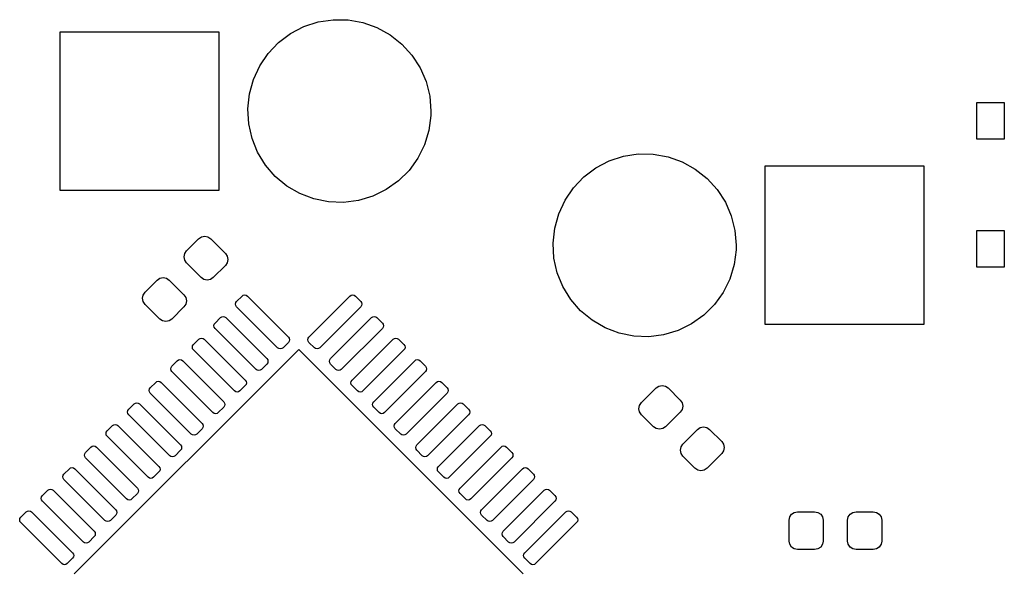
# Model space of a CAD drawing. Extents: x 3.01 to 5.54, y -3.22 to -0.6.
# Tile 5 of 7: x 4.2 to 4.83, y -1.36 to -1.01. Entities that reach past the tile are written whole.
import ezdxf

# ---------------------------------------------------------------- set-up
doc = ezdxf.new("R2010")
doc.units = 0
doc.header["$MEASUREMENT"] = 0
doc.layers.add('BLACK', color=7, linetype='CONTINUOUS')

msp = doc.modelspace()

# ---------------------------------------------------------------- linework, layer by layer
at = {"layer": 'BLACK', "linetype": 'CONTINUOUS'}
for p, q in [((4.39084, -1.01047), (4.40041, -1.009)), ((4.40041, -1.009), (4.41008, -1.00912)), ((4.41008, -1.00912), (4.41961, -1.01082)), ((4.37306, -1.01794), (4.38164, -1.01347)), ((4.38164, -1.01347), (4.39084, -1.01047)), ((4.41961, -1.01082), (4.42873, -1.01405)), ((4.42873, -1.01405), (4.43721, -1.01872)), ((4.22441, -1.11909), (4.22441, -1.01673)), ((4.22441, -1.01673), (4.32677, -1.01673)), ((4.32677, -1.01673), (4.32677, -1.11909)), ((4.36532, -1.02375), (4.37306, -1.01794)), ((4.43721, -1.01872), (4.4448, -1.02472)), ((4.35863, -1.03075), (4.36532, -1.02375)), ((4.4448, -1.02472), (4.45131, -1.03188)), ((4.35318, -1.03874), (4.35863, -1.03075)), ((4.45131, -1.03188), (4.45657, -1.04001)), ((4.3491, -1.04752), (4.35318, -1.03874)), ((4.45657, -1.04001), (4.46043, -1.04888)), ((4.34652, -1.05685), (4.3491, -1.04752)), ((4.46043, -1.04888), (4.46279, -1.05827)), ((4.34549, -1.06647), (4.34652, -1.05685)), ((4.46279, -1.05827), (4.46358, -1.06791)), ((4.34605, -1.07613), (4.34549, -1.06647)), ((4.81561, -1.08596), (4.81561, -1.06234)), ((4.81561, -1.06234), (4.83333, -1.06234)), ((4.83333, -1.06234), (4.83333, -1.08596)), ((4.46351, -1.0708), (4.46225, -1.08039)), ((4.46358, -1.06791), (4.46351, -1.0708)), ((4.34817, -1.08557), (4.34605, -1.07613)), ((4.35181, -1.09454), (4.34817, -1.08557)), ((4.46225, -1.08039), (4.45943, -1.08965)), ((4.45943, -1.08965), (4.45515, -1.09833)), ((4.83333, -1.08596), (4.81561, -1.08596)), ((4.35687, -1.10279), (4.35181, -1.09454)), ((4.45515, -1.09833), (4.4495, -1.10619)), ((4.57849, -1.10009), (4.58769, -1.09708)), ((4.58769, -1.09708), (4.59726, -1.09562)), ((4.59726, -1.09562), (4.60693, -1.09573)), ((4.60693, -1.09573), (4.61646, -1.09743)), ((4.61646, -1.09743), (4.62558, -1.10066)), ((4.36321, -1.11011), (4.35687, -1.10279)), ((4.56217, -1.11037), (4.56991, -1.10456)), ((4.56991, -1.10456), (4.57849, -1.10009)), ((4.62558, -1.10066), (4.63406, -1.10534)), ((4.67913, -1.20571), (4.67913, -1.10335)), ((4.67913, -1.10335), (4.78149, -1.10335)), ((4.78149, -1.10335), (4.78149, -1.20571)), ((4.37065, -1.11629), (4.36321, -1.11011)), ((4.4495, -1.10619), (4.44264, -1.11302)), ((4.55548, -1.11736), (4.56217, -1.11037)), ((4.63406, -1.10534), (4.64165, -1.11134)), ((4.37901, -1.12117), (4.37065, -1.11629)), ((4.44264, -1.11302), (4.43476, -1.11864)), ((4.55003, -1.12536), (4.55548, -1.11736)), ((4.64165, -1.11134), (4.64816, -1.11849)), ((4.32677, -1.11909), (4.22441, -1.11909)), ((4.38805, -1.12462), (4.37901, -1.12117)), ((4.42607, -1.1229), (4.4168, -1.12568)), ((4.43476, -1.11864), (4.42607, -1.1229)), ((4.64816, -1.11849), (4.65342, -1.12662)), ((4.39753, -1.12655), (4.38805, -1.12462)), ((4.4072, -1.12691), (4.39753, -1.12655)), ((4.4168, -1.12568), (4.4072, -1.12691)), ((4.54595, -1.13414), (4.55003, -1.12536)), ((4.65342, -1.12662), (4.65728, -1.1355)), ((4.54337, -1.14346), (4.54595, -1.13414)), ((4.65728, -1.1355), (4.65964, -1.14488)), ((4.31375, -1.15029), (4.31554, -1.1491)), ((4.31554, -1.1491), (4.31765, -1.14868)), ((4.31765, -1.14868), (4.31975, -1.1491)), ((4.31975, -1.1491), (4.32154, -1.15029)), ((4.54234, -1.15308), (4.54337, -1.14346)), ((4.65964, -1.14488), (4.66043, -1.15453)), ((4.81561, -1.16863), (4.81561, -1.14501)), ((4.81561, -1.14501), (4.83333, -1.14501)), ((4.83333, -1.14501), (4.83333, -1.16863)), ((4.30595, -1.15809), (4.31375, -1.15029)), ((4.32154, -1.15029), (4.33101, -1.15976)), ((4.5429, -1.16275), (4.54234, -1.15308)), ((4.66043, -1.15453), (4.66036, -1.15741)), ((4.30434, -1.16198), (4.30476, -1.15987)), ((4.30476, -1.16409), (4.30434, -1.16198)), ((4.30476, -1.15987), (4.30595, -1.15809)), ((4.33101, -1.15976), (4.3322, -1.16154)), ((4.3322, -1.16154), (4.33262, -1.16365)), ((4.66036, -1.15741), (4.6591, -1.16701)), ((4.30595, -1.16588), (4.30476, -1.16409)), ((4.31542, -1.17535), (4.30595, -1.16588)), ((4.33101, -1.16755), (4.32321, -1.17535)), ((4.3322, -1.16576), (4.33101, -1.16755)), ((4.33262, -1.16365), (4.3322, -1.16576)), ((4.54502, -1.17219), (4.5429, -1.16275)), ((4.6591, -1.16701), (4.65628, -1.17627)), ((4.54866, -1.18115), (4.54502, -1.17219)), ((4.83333, -1.16863), (4.81561, -1.16863)), ((4.27923, -1.18481), (4.28702, -1.17702)), ((4.28702, -1.17702), (4.28881, -1.17582)), ((4.28881, -1.17582), (4.29092, -1.1754)), ((4.29092, -1.1754), (4.29303, -1.17582)), ((4.29303, -1.17582), (4.29482, -1.17702)), ((4.29482, -1.17702), (4.30428, -1.18648)), ((4.31721, -1.17654), (4.31542, -1.17535)), ((4.31932, -1.17696), (4.31721, -1.17654)), ((4.32143, -1.17654), (4.31932, -1.17696)), ((4.32321, -1.17535), (4.32143, -1.17654)), ((4.65628, -1.17627), (4.652, -1.18494)), ((4.27761, -1.18871), (4.27803, -1.1866)), ((4.27803, -1.1866), (4.27923, -1.18481)), ((4.30428, -1.18648), (4.30548, -1.18827)), ((4.33826, -1.19074), (4.34174, -1.18726)), ((4.34174, -1.18726), (4.34254, -1.18672)), ((4.34254, -1.18672), (4.34348, -1.18654)), ((4.34348, -1.18654), (4.34442, -1.18672)), ((4.34442, -1.18672), (4.34522, -1.18726)), ((4.34522, -1.18726), (4.37167, -1.2137)), ((4.38489, -1.2137), (4.41134, -1.18726)), ((4.41134, -1.18726), (4.41214, -1.18672)), ((4.41214, -1.18672), (4.41308, -1.18654)), ((4.41308, -1.18654), (4.41402, -1.18672)), ((4.41402, -1.18672), (4.41482, -1.18726)), ((4.41482, -1.18726), (4.4183, -1.19074)), ((4.55372, -1.18941), (4.54866, -1.18115)), ((4.652, -1.18494), (4.64635, -1.1928)), ((4.27803, -1.19082), (4.27761, -1.18871)), ((4.27923, -1.19261), (4.27803, -1.19082)), ((4.28869, -1.20207), (4.27923, -1.19261)), ((4.30548, -1.19249), (4.30428, -1.19428)), ((4.30548, -1.18827), (4.3059, -1.19038)), ((4.3059, -1.19038), (4.30548, -1.19249)), ((4.33754, -1.19248), (4.33773, -1.19153)), ((4.33773, -1.19342), (4.33754, -1.19248)), ((4.33773, -1.19153), (4.33826, -1.19074)), ((4.33826, -1.19422), (4.33773, -1.19342)), ((4.4183, -1.19074), (4.41883, -1.19153)), ((4.41883, -1.19342), (4.4183, -1.19422)), ((4.41883, -1.19153), (4.41902, -1.19248)), ((4.41902, -1.19248), (4.41883, -1.19342)), ((4.56006, -1.19672), (4.55372, -1.18941)), ((4.64635, -1.1928), (4.63949, -1.19963)), ((4.30428, -1.19428), (4.29649, -1.20207)), ((4.36471, -1.22066), (4.33826, -1.19422)), ((4.4183, -1.19422), (4.39185, -1.22066)), ((4.5675, -1.2029), (4.56006, -1.19672)), ((4.63949, -1.19963), (4.63161, -1.20525)), ((4.29048, -1.20327), (4.28869, -1.20207)), ((4.29259, -1.20369), (4.29048, -1.20327)), ((4.2947, -1.20327), (4.29259, -1.20369)), ((4.29649, -1.20207), (4.2947, -1.20327)), ((4.32362, -1.2064), (4.32381, -1.20545)), ((4.32381, -1.20734), (4.32362, -1.2064)), ((4.32381, -1.20545), (4.32434, -1.20466)), ((4.32434, -1.20466), (4.32782, -1.20118)), ((4.32782, -1.20118), (4.32862, -1.20064)), ((4.32862, -1.20064), (4.32956, -1.20046)), ((4.32956, -1.20046), (4.3305, -1.20064)), ((4.3305, -1.20064), (4.3313, -1.20118)), ((4.3313, -1.20118), (4.35775, -1.22762)), ((4.39881, -1.22762), (4.42526, -1.20118)), ((4.42526, -1.20118), (4.42606, -1.20064)), ((4.42606, -1.20064), (4.427, -1.20046)), ((4.427, -1.20046), (4.42794, -1.20064)), ((4.42794, -1.20064), (4.42874, -1.20118)), ((4.42874, -1.20118), (4.43222, -1.20466)), ((4.43222, -1.20466), (4.43275, -1.20545)), ((4.43275, -1.20545), (4.43294, -1.2064)), ((4.43294, -1.2064), (4.43275, -1.20734)), ((4.57586, -1.20778), (4.5675, -1.2029)), ((4.63161, -1.20525), (4.62292, -1.20951)), ((4.78149, -1.20571), (4.67913, -1.20571)), ((4.32434, -1.20814), (4.32381, -1.20734)), ((4.35079, -1.23458), (4.32434, -1.20814)), ((4.43222, -1.20814), (4.40577, -1.23458)), ((4.43275, -1.20734), (4.43222, -1.20814)), ((4.5849, -1.21124), (4.57586, -1.20778)), ((4.59438, -1.21317), (4.5849, -1.21124)), ((4.61365, -1.21229), (4.60405, -1.21352)), ((4.62292, -1.20951), (4.61365, -1.21229)), ((4.30989, -1.21937), (4.31042, -1.21858)), ((4.31042, -1.21858), (4.3139, -1.2151)), ((4.3139, -1.2151), (4.3147, -1.21456)), ((4.3147, -1.21456), (4.31564, -1.21437)), ((4.31564, -1.21437), (4.31658, -1.21456)), ((4.31658, -1.21456), (4.31738, -1.2151)), ((4.31738, -1.2151), (4.34383, -1.24154)), ((4.37167, -1.21718), (4.36819, -1.22066)), ((4.37167, -1.2137), (4.3722, -1.2145)), ((4.3722, -1.21639), (4.37167, -1.21718)), ((4.3722, -1.2145), (4.37239, -1.21544)), ((4.37239, -1.21544), (4.3722, -1.21639)), ((4.38417, -1.21544), (4.38436, -1.2145)), ((4.38436, -1.21639), (4.38417, -1.21544)), ((4.38436, -1.2145), (4.38489, -1.2137)), ((4.38489, -1.21718), (4.38436, -1.21639)), ((4.38837, -1.22066), (4.38489, -1.21718)), ((4.41273, -1.24154), (4.43918, -1.2151)), ((4.43918, -1.2151), (4.43997, -1.21456)), ((4.43997, -1.21456), (4.44092, -1.21437)), ((4.44092, -1.21437), (4.44186, -1.21456)), ((4.44186, -1.21456), (4.44266, -1.2151)), ((4.44266, -1.2151), (4.44614, -1.21858)), ((4.44614, -1.21858), (4.44667, -1.21937)), ((4.60405, -1.21352), (4.59438, -1.21317)), ((4.23352, -1.36647), (4.37828, -1.22171)), ((4.3097, -1.22032), (4.30989, -1.21937)), ((4.30989, -1.22126), (4.3097, -1.22032)), ((4.31042, -1.22206), (4.30989, -1.22126)), ((4.33687, -1.2485), (4.31042, -1.22206)), ((4.36551, -1.2212), (4.36471, -1.22066)), ((4.36645, -1.22138), (4.36551, -1.2212)), ((4.36739, -1.2212), (4.36645, -1.22138)), ((4.36819, -1.22066), (4.36739, -1.2212)), ((4.37828, -1.22171), (4.52304, -1.36647)), ((4.38917, -1.2212), (4.38837, -1.22066)), ((4.39011, -1.22138), (4.38917, -1.2212)), ((4.39105, -1.2212), (4.39011, -1.22138)), ((4.39185, -1.22066), (4.39105, -1.2212)), ((4.44614, -1.22206), (4.41969, -1.2485)), ((4.44667, -1.22126), (4.44614, -1.22206)), ((4.44667, -1.21937), (4.44686, -1.22032)), ((4.44686, -1.22032), (4.44667, -1.22126)), ((4.2965, -1.23249), (4.29998, -1.22901)), ((4.29998, -1.22901), (4.30078, -1.22848)), ((4.30078, -1.22848), (4.30172, -1.22829)), ((4.30172, -1.22829), (4.30266, -1.22848)), ((4.30266, -1.22848), (4.30346, -1.22901)), ((4.30346, -1.22901), (4.32991, -1.25546)), ((4.35775, -1.2311), (4.35427, -1.23458)), ((4.35775, -1.22762), (4.35828, -1.22842)), ((4.35828, -1.2303), (4.35775, -1.2311)), ((4.35828, -1.22842), (4.35847, -1.22936)), ((4.35847, -1.22936), (4.35828, -1.2303)), ((4.39809, -1.22936), (4.39828, -1.22842)), ((4.39828, -1.2303), (4.39809, -1.22936)), ((4.39828, -1.22842), (4.39881, -1.22762)), ((4.39881, -1.2311), (4.39828, -1.2303)), ((4.40229, -1.23458), (4.39881, -1.2311)), ((4.42665, -1.25546), (4.4531, -1.22901)), ((4.4531, -1.22901), (4.45389, -1.22848)), ((4.45389, -1.22848), (4.45484, -1.22829)), ((4.45484, -1.22829), (4.45578, -1.22848)), ((4.45578, -1.22848), (4.45658, -1.22901)), ((4.45658, -1.22901), (4.46006, -1.23249)), ((4.29578, -1.23423), (4.29597, -1.23329)), ((4.29597, -1.23518), (4.29578, -1.23423)), ((4.29597, -1.23329), (4.2965, -1.23249)), ((4.2965, -1.23597), (4.29597, -1.23518)), ((4.32295, -1.26242), (4.2965, -1.23597)), ((4.35159, -1.23512), (4.35079, -1.23458)), ((4.35253, -1.2353), (4.35159, -1.23512)), ((4.35347, -1.23512), (4.35253, -1.2353)), ((4.35427, -1.23458), (4.35347, -1.23512)), ((4.40309, -1.23512), (4.40229, -1.23458)), ((4.40403, -1.2353), (4.40309, -1.23512)), ((4.40497, -1.23512), (4.40403, -1.2353)), ((4.40577, -1.23458), (4.40497, -1.23512)), ((4.46006, -1.23597), (4.43361, -1.26242)), ((4.46006, -1.23249), (4.46059, -1.23329)), ((4.46059, -1.23518), (4.46006, -1.23597)), ((4.46059, -1.23329), (4.46078, -1.23423)), ((4.46078, -1.23423), (4.46059, -1.23518)), ((4.28258, -1.24641), (4.28606, -1.24293)), ((4.28606, -1.24293), (4.28686, -1.2424)), ((4.28686, -1.2424), (4.2878, -1.24221)), ((4.2878, -1.24221), (4.28874, -1.2424)), ((4.28874, -1.2424), (4.28954, -1.24293)), ((4.28954, -1.24293), (4.31599, -1.26938)), ((4.34383, -1.24154), (4.34436, -1.24234)), ((4.34436, -1.24422), (4.34383, -1.24502)), ((4.34436, -1.24234), (4.34455, -1.24328)), ((4.34455, -1.24328), (4.34436, -1.24422)), ((4.41201, -1.24328), (4.4122, -1.24234)), ((4.4122, -1.24422), (4.41201, -1.24328)), ((4.4122, -1.24234), (4.41273, -1.24154)), ((4.41273, -1.24502), (4.4122, -1.24422)), ((4.44057, -1.26938), (4.46702, -1.24293)), ((4.46702, -1.24293), (4.46781, -1.2424)), ((4.46781, -1.2424), (4.46876, -1.24221)), ((4.46876, -1.24221), (4.4697, -1.2424)), ((4.4697, -1.2424), (4.47049, -1.24293)), ((4.47049, -1.24293), (4.47397, -1.24641)), ((4.28186, -1.24815), (4.28205, -1.24721)), ((4.28205, -1.2491), (4.28186, -1.24815)), ((4.28205, -1.24721), (4.28258, -1.24641)), ((4.28258, -1.24989), (4.28205, -1.2491)), ((4.30903, -1.27634), (4.28258, -1.24989)), ((4.33767, -1.24904), (4.33687, -1.2485)), ((4.33861, -1.24922), (4.33767, -1.24904)), ((4.33955, -1.24904), (4.33861, -1.24922)), ((4.34035, -1.2485), (4.33955, -1.24904)), ((4.34383, -1.24502), (4.34035, -1.2485)), ((4.41621, -1.2485), (4.41273, -1.24502)), ((4.41701, -1.24904), (4.41621, -1.2485)), ((4.41795, -1.24922), (4.41701, -1.24904)), ((4.41889, -1.24904), (4.41795, -1.24922)), ((4.41969, -1.2485), (4.41889, -1.24904)), ((4.47397, -1.24989), (4.44753, -1.27634)), ((4.47397, -1.24641), (4.47451, -1.24721)), ((4.47451, -1.2491), (4.47397, -1.24989)), ((4.47451, -1.24721), (4.4747, -1.24815)), ((4.4747, -1.24815), (4.47451, -1.2491)), ((4.59931, -1.25602), (4.60877, -1.24655)), ((4.60877, -1.24655), (4.61056, -1.24536)), ((4.61056, -1.24536), (4.61267, -1.24494)), ((4.61267, -1.24494), (4.61478, -1.24536)), ((4.61478, -1.24536), (4.61657, -1.24655)), ((4.61657, -1.24655), (4.62436, -1.25435)), ((4.26866, -1.26033), (4.27214, -1.25685)), ((4.27214, -1.25685), (4.27294, -1.25632)), ((4.27294, -1.25632), (4.27388, -1.25613)), ((4.27388, -1.25613), (4.27482, -1.25632)), ((4.27482, -1.25632), (4.27562, -1.25685)), ((4.27562, -1.25685), (4.30207, -1.2833)), ((4.32991, -1.25546), (4.33044, -1.25626)), ((4.33044, -1.25626), (4.33063, -1.2572)), ((4.33063, -1.2572), (4.33044, -1.25814)), ((4.42593, -1.2572), (4.42612, -1.25626)), ((4.42612, -1.25814), (4.42593, -1.2572)), ((4.42612, -1.25626), (4.42665, -1.25546)), ((4.45449, -1.2833), (4.48093, -1.25685)), ((4.48093, -1.25685), (4.48173, -1.25632)), ((4.48173, -1.25632), (4.48267, -1.25613)), ((4.48267, -1.25613), (4.48362, -1.25632)), ((4.48362, -1.25632), (4.48441, -1.25685)), ((4.48441, -1.25685), (4.48789, -1.26033)), ((4.59811, -1.2578), (4.59931, -1.25602)), ((4.62436, -1.25435), (4.62556, -1.25613)), ((4.62556, -1.25613), (4.62598, -1.25824)), ((4.26794, -1.26207), (4.26813, -1.26113)), ((4.26813, -1.26302), (4.26794, -1.26207)), ((4.26813, -1.26113), (4.26866, -1.26033)), ((4.26866, -1.26381), (4.26813, -1.26302)), ((4.32375, -1.26295), (4.32295, -1.26242)), ((4.32469, -1.26314), (4.32375, -1.26295)), ((4.32563, -1.26295), (4.32469, -1.26314)), ((4.32643, -1.26242), (4.32563, -1.26295)), ((4.32991, -1.25894), (4.32643, -1.26242)), ((4.33044, -1.25814), (4.32991, -1.25894)), ((4.42665, -1.25894), (4.42612, -1.25814)), ((4.43013, -1.26242), (4.42665, -1.25894)), ((4.43093, -1.26295), (4.43013, -1.26242)), ((4.43187, -1.26314), (4.43093, -1.26295)), ((4.43281, -1.26295), (4.43187, -1.26314)), ((4.43361, -1.26242), (4.43281, -1.26295)), ((4.48789, -1.26033), (4.48843, -1.26113)), ((4.48843, -1.26302), (4.48789, -1.26381)), ((4.48843, -1.26113), (4.48861, -1.26207)), ((4.48861, -1.26207), (4.48843, -1.26302)), ((4.59769, -1.25991), (4.59811, -1.2578)), ((4.59811, -1.26202), (4.59769, -1.25991)), ((4.59931, -1.26381), (4.59811, -1.26202)), ((4.62436, -1.26214), (4.6149, -1.27161)), ((4.62556, -1.26035), (4.62436, -1.26214)), ((4.62598, -1.25824), (4.62556, -1.26035)), ((4.29511, -1.29026), (4.26866, -1.26381)), ((4.31599, -1.26938), (4.31652, -1.27018)), ((4.44003, -1.27018), (4.44057, -1.26938)), ((4.48789, -1.26381), (4.46145, -1.29026)), ((4.6071, -1.27161), (4.59931, -1.26381)), ((4.25402, -1.27599), (4.25421, -1.27505)), ((4.25421, -1.27693), (4.25402, -1.27599)), ((4.25421, -1.27505), (4.25474, -1.27425)), ((4.25474, -1.27425), (4.25822, -1.27077)), ((4.25822, -1.27077), (4.25902, -1.27024)), ((4.25902, -1.27024), (4.25996, -1.27005)), ((4.25996, -1.27005), (4.26091, -1.27024)), ((4.26091, -1.27024), (4.2617, -1.27077)), ((4.2617, -1.27077), (4.28815, -1.29722)), ((4.31599, -1.27286), (4.31251, -1.27634)), ((4.31652, -1.27206), (4.31599, -1.27286)), ((4.31652, -1.27018), (4.31671, -1.27112)), ((4.31671, -1.27112), (4.31652, -1.27206)), ((4.43985, -1.27112), (4.44003, -1.27018)), ((4.44003, -1.27206), (4.43985, -1.27112)), ((4.44057, -1.27286), (4.44003, -1.27206)), ((4.44405, -1.27634), (4.44057, -1.27286)), ((4.46841, -1.29722), (4.49485, -1.27077)), ((4.49485, -1.27077), (4.49565, -1.27024)), ((4.49565, -1.27024), (4.49659, -1.27005)), ((4.49659, -1.27005), (4.49754, -1.27024)), ((4.49754, -1.27024), (4.49833, -1.27077)), ((4.49833, -1.27077), (4.50181, -1.27425)), ((4.50181, -1.27425), (4.50235, -1.27505)), ((4.50235, -1.27505), (4.50253, -1.27599)), ((4.50253, -1.27599), (4.50235, -1.27693)), ((4.60889, -1.2728), (4.6071, -1.27161)), ((4.611, -1.27322), (4.60889, -1.2728)), ((4.61311, -1.2728), (4.611, -1.27322)), ((4.6149, -1.27161), (4.61311, -1.2728)), ((4.62603, -1.28274), (4.6355, -1.27328)), ((4.6355, -1.27328), (4.63729, -1.27208)), ((4.63729, -1.27208), (4.63939, -1.27166)), ((4.63939, -1.27166), (4.6415, -1.27208)), ((4.6415, -1.27208), (4.64329, -1.27328)), ((4.64329, -1.27328), (4.65109, -1.28107)), ((4.25474, -1.27773), (4.25421, -1.27693)), ((4.28119, -1.30418), (4.25474, -1.27773)), ((4.30983, -1.27687), (4.30903, -1.27634)), ((4.31077, -1.27706), (4.30983, -1.27687)), ((4.31171, -1.27687), (4.31077, -1.27706)), ((4.31251, -1.27634), (4.31171, -1.27687)), ((4.44485, -1.27687), (4.44405, -1.27634)), ((4.44579, -1.27706), (4.44485, -1.27687)), ((4.44673, -1.27687), (4.44579, -1.27706)), ((4.44753, -1.27634), (4.44673, -1.27687)), ((4.50181, -1.27773), (4.47537, -1.30418)), ((4.50235, -1.27693), (4.50181, -1.27773)), ((4.65109, -1.28107), (4.65228, -1.28286)), ((4.2401, -1.28991), (4.24029, -1.28897)), ((4.24029, -1.28897), (4.24082, -1.28817)), ((4.24082, -1.28817), (4.2443, -1.28469)), ((4.2443, -1.28469), (4.2451, -1.28416)), ((4.2451, -1.28416), (4.24604, -1.28397)), ((4.24604, -1.28397), (4.24699, -1.28416)), ((4.24699, -1.28416), (4.24778, -1.28469)), ((4.24778, -1.28469), (4.27423, -1.31114)), ((4.30207, -1.28678), (4.29859, -1.29026)), ((4.30207, -1.2833), (4.3026, -1.2841)), ((4.3026, -1.28598), (4.30207, -1.28678)), ((4.3026, -1.2841), (4.30279, -1.28504)), ((4.30279, -1.28504), (4.3026, -1.28598)), ((4.45377, -1.28504), (4.45395, -1.2841)), ((4.45395, -1.28598), (4.45377, -1.28504)), ((4.45395, -1.2841), (4.45449, -1.2833)), ((4.45449, -1.28678), (4.45395, -1.28598)), ((4.45797, -1.29026), (4.45449, -1.28678)), ((4.48233, -1.31114), (4.50877, -1.28469)), ((4.50877, -1.28469), (4.50957, -1.28416)), ((4.50957, -1.28416), (4.51051, -1.28397)), ((4.51051, -1.28397), (4.51145, -1.28416)), ((4.51145, -1.28416), (4.51225, -1.28469)), ((4.51225, -1.28469), (4.51573, -1.28817)), ((4.51573, -1.28817), (4.51627, -1.28897)), ((4.51627, -1.28897), (4.51645, -1.28991)), ((4.62442, -1.28664), (4.62484, -1.28453)), ((4.62484, -1.28875), (4.62442, -1.28664)), ((4.62484, -1.28453), (4.62603, -1.28274)), ((4.62603, -1.29054), (4.62484, -1.28875)), ((4.65109, -1.28887), (4.64162, -1.29833)), ((4.65228, -1.28708), (4.65109, -1.28887)), ((4.65228, -1.28286), (4.6527, -1.28497)), ((4.6527, -1.28497), (4.65228, -1.28708)), ((4.24029, -1.29085), (4.2401, -1.28991)), ((4.24082, -1.29165), (4.24029, -1.29085)), ((4.26727, -1.3181), (4.24082, -1.29165)), ((4.29591, -1.29079), (4.29511, -1.29026)), ((4.29685, -1.29098), (4.29591, -1.29079)), ((4.29779, -1.29079), (4.29685, -1.29098)), ((4.29859, -1.29026), (4.29779, -1.29079)), ((4.45877, -1.29079), (4.45797, -1.29026)), ((4.45971, -1.29098), (4.45877, -1.29079)), ((4.46065, -1.29079), (4.45971, -1.29098)), ((4.46145, -1.29026), (4.46065, -1.29079)), ((4.51573, -1.29165), (4.48929, -1.3181)), ((4.51627, -1.29085), (4.51573, -1.29165)), ((4.51645, -1.28991), (4.51627, -1.29085)), ((4.63383, -1.29833), (4.62603, -1.29054)), ((4.22691, -1.30209), (4.23038, -1.29861)), ((4.23038, -1.29861), (4.23118, -1.29808)), ((4.23118, -1.29808), (4.23212, -1.29789)), ((4.23212, -1.29789), (4.23307, -1.29808)), ((4.23307, -1.29808), (4.23386, -1.29861)), ((4.23386, -1.29861), (4.26031, -1.32506)), ((4.28815, -1.3007), (4.28467, -1.30418)), ((4.28815, -1.29722), (4.28868, -1.29802)), ((4.28868, -1.2999), (4.28815, -1.3007)), ((4.28868, -1.29802), (4.28887, -1.29896)), ((4.28887, -1.29896), (4.28868, -1.2999)), ((4.46769, -1.29896), (4.46787, -1.29802)), ((4.46787, -1.2999), (4.46769, -1.29896)), ((4.46787, -1.29802), (4.46841, -1.29722)), ((4.46841, -1.3007), (4.46787, -1.2999)), ((4.47189, -1.30418), (4.46841, -1.3007)), ((4.49625, -1.32506), (4.52269, -1.29861)), ((4.52269, -1.29861), (4.52349, -1.29808)), ((4.52349, -1.29808), (4.52443, -1.29789)), ((4.52443, -1.29789), (4.52537, -1.29808)), ((4.52537, -1.29808), (4.52617, -1.29861)), ((4.52617, -1.29861), (4.52965, -1.30209)), ((4.63562, -1.29953), (4.63383, -1.29833)), ((4.63772, -1.29995), (4.63562, -1.29953)), ((4.63983, -1.29953), (4.63772, -1.29995)), ((4.64162, -1.29833), (4.63983, -1.29953)), ((4.22618, -1.30383), (4.22637, -1.30289)), ((4.22637, -1.30477), (4.22618, -1.30383)), ((4.22637, -1.30289), (4.22691, -1.30209)), ((4.22691, -1.30557), (4.22637, -1.30477)), ((4.25335, -1.33202), (4.22691, -1.30557)), ((4.28199, -1.30471), (4.28119, -1.30418)), ((4.28293, -1.3049), (4.28199, -1.30471)), ((4.28387, -1.30471), (4.28293, -1.3049)), ((4.28467, -1.30418), (4.28387, -1.30471)), ((4.47269, -1.30471), (4.47189, -1.30418)), ((4.47363, -1.3049), (4.47269, -1.30471)), ((4.47457, -1.30471), (4.47363, -1.3049)), ((4.47537, -1.30418), (4.47457, -1.30471)), ((4.52965, -1.30557), (4.50321, -1.33202)), ((4.52965, -1.30209), (4.53019, -1.30289)), ((4.53019, -1.30477), (4.52965, -1.30557)), ((4.53019, -1.30289), (4.53037, -1.30383)), ((4.53037, -1.30383), (4.53019, -1.30477)), ((4.21299, -1.31601), (4.21647, -1.31253)), ((4.21647, -1.31253), (4.21726, -1.312)), ((4.21726, -1.312), (4.21821, -1.31181)), ((4.21821, -1.31181), (4.21915, -1.312)), ((4.21915, -1.312), (4.21995, -1.31253)), ((4.21995, -1.31253), (4.24639, -1.33898)), ((4.27423, -1.31114), (4.27476, -1.31194)), ((4.27476, -1.31382), (4.27423, -1.31462)), ((4.27476, -1.31194), (4.27495, -1.31288)), ((4.27495, -1.31288), (4.27476, -1.31382)), ((4.48161, -1.31288), (4.48179, -1.31194)), ((4.48179, -1.31382), (4.48161, -1.31288)), ((4.48179, -1.31194), (4.48233, -1.31114)), ((4.48233, -1.31462), (4.48179, -1.31382)), ((4.51017, -1.33898), (4.53661, -1.31253)), ((4.53661, -1.31253), (4.53741, -1.312)), ((4.53741, -1.312), (4.53835, -1.31181)), ((4.53835, -1.31181), (4.53929, -1.312)), ((4.53929, -1.312), (4.54009, -1.31253)), ((4.54009, -1.31253), (4.54357, -1.31601)), ((4.21226, -1.31775), (4.21245, -1.31681)), ((4.21245, -1.31869), (4.21226, -1.31775)), ((4.21245, -1.31681), (4.21299, -1.31601)), ((4.21299, -1.31949), (4.21245, -1.31869)), ((4.23943, -1.34594), (4.21299, -1.31949)), ((4.26807, -1.31863), (4.26727, -1.3181)), ((4.26901, -1.31882), (4.26807, -1.31863)), ((4.26995, -1.31863), (4.26901, -1.31882)), ((4.27075, -1.3181), (4.26995, -1.31863)), ((4.27423, -1.31462), (4.27075, -1.3181)), ((4.48581, -1.3181), (4.48233, -1.31462)), ((4.4866, -1.31863), (4.48581, -1.3181)), ((4.48755, -1.31882), (4.4866, -1.31863)), ((4.48849, -1.31863), (4.48755, -1.31882)), ((4.48929, -1.3181), (4.48849, -1.31863)), ((4.54357, -1.31949), (4.51713, -1.34594)), ((4.54357, -1.31601), (4.54411, -1.31681)), ((4.54411, -1.31869), (4.54357, -1.31949)), ((4.54411, -1.31681), (4.54429, -1.31775)), ((4.54429, -1.31775), (4.54411, -1.31869)), ((4.19907, -1.32993), (4.20255, -1.32645)), ((4.20255, -1.32645), (4.20334, -1.32592)), ((4.20334, -1.32592), (4.20429, -1.32573)), ((4.20429, -1.32573), (4.20523, -1.32592)), ((4.20523, -1.32592), (4.20603, -1.32645)), ((4.20603, -1.32645), (4.23247, -1.3529)), ((4.26031, -1.32506), (4.26085, -1.32586)), ((4.26085, -1.32586), (4.26103, -1.3268)), ((4.26103, -1.3268), (4.26085, -1.32774)), ((4.49553, -1.3268), (4.49571, -1.32586)), ((4.49571, -1.32774), (4.49553, -1.3268)), ((4.49571, -1.32586), (4.49625, -1.32506)), ((4.52408, -1.3529), (4.55053, -1.32645)), ((4.55053, -1.32645), (4.55133, -1.32592)), ((4.55133, -1.32592), (4.55227, -1.32573)), ((4.55227, -1.32573), (4.55321, -1.32592)), ((4.55321, -1.32592), (4.55401, -1.32645)), ((4.55401, -1.32645), (4.55749, -1.32993)), ((4.6961, -1.32799), (4.69789, -1.3268)), ((4.69789, -1.3268), (4.7, -1.32638)), ((4.7, -1.32638), (4.71102, -1.32638)), ((4.71102, -1.32638), (4.71313, -1.3268)), ((4.71313, -1.3268), (4.71492, -1.32799)), ((4.7339, -1.32799), (4.73569, -1.3268)), ((4.73569, -1.3268), (4.7378, -1.32638)), ((4.7378, -1.32638), (4.74882, -1.32638)), ((4.74882, -1.32638), (4.75093, -1.3268)), ((4.75093, -1.3268), (4.75272, -1.32799)), ((4.19835, -1.33167), (4.19853, -1.33073)), ((4.19853, -1.33261), (4.19835, -1.33167)), ((4.19853, -1.33073), (4.19907, -1.32993)), ((4.19907, -1.33341), (4.19853, -1.33261)), ((4.22551, -1.35986), (4.19907, -1.33341)), ((4.25415, -1.33255), (4.25335, -1.33202)), ((4.25509, -1.33274), (4.25415, -1.33255)), ((4.25603, -1.33255), (4.25509, -1.33274)), ((4.25683, -1.33202), (4.25603, -1.33255)), ((4.26031, -1.32854), (4.25683, -1.33202)), ((4.26085, -1.32774), (4.26031, -1.32854)), ((4.49625, -1.32854), (4.49571, -1.32774)), ((4.49973, -1.33202), (4.49625, -1.32854)), ((4.50052, -1.33255), (4.49973, -1.33202)), ((4.50147, -1.33274), (4.50052, -1.33255)), ((4.50241, -1.33255), (4.50147, -1.33274)), ((4.50321, -1.33202), (4.50241, -1.33255)), ((4.55749, -1.33341), (4.53104, -1.35986)), ((4.55749, -1.32993), (4.55802, -1.33073)), ((4.55802, -1.33261), (4.55749, -1.33341)), ((4.55802, -1.33073), (4.55821, -1.33167)), ((4.55821, -1.33167), (4.55802, -1.33261)), ((4.69449, -1.33189), (4.69491, -1.32978)), ((4.69449, -1.34528), (4.69449, -1.33189)), ((4.69491, -1.32978), (4.6961, -1.32799)), ((4.71492, -1.32799), (4.71612, -1.32978)), ((4.71612, -1.32978), (4.71654, -1.33189)), ((4.71654, -1.33189), (4.71654, -1.34528)), ((4.73228, -1.33189), (4.7327, -1.32978)), ((4.73228, -1.34528), (4.73228, -1.33189)), ((4.7327, -1.32978), (4.7339, -1.32799)), ((4.75272, -1.32799), (4.75391, -1.32978)), ((4.75391, -1.32978), (4.75433, -1.33189)), ((4.75433, -1.33189), (4.75433, -1.34528)), ((4.24639, -1.33898), (4.24693, -1.33978)), ((4.24693, -1.33978), (4.24711, -1.34072)), ((4.50944, -1.34072), (4.50963, -1.33978)), ((4.50963, -1.33978), (4.51017, -1.33898)), ((4.24023, -1.34647), (4.23943, -1.34594)), ((4.24291, -1.34594), (4.24211, -1.34647)), ((4.24639, -1.34246), (4.24291, -1.34594)), ((4.24693, -1.34166), (4.24639, -1.34246)), ((4.24711, -1.34072), (4.24693, -1.34166)), ((4.50963, -1.34166), (4.50944, -1.34072)), ((4.51017, -1.34246), (4.50963, -1.34166)), ((4.51365, -1.34594), (4.51017, -1.34246)), ((4.51444, -1.34647), (4.51365, -1.34594)), ((4.51713, -1.34594), (4.51633, -1.34647)), ((4.69491, -1.34738), (4.69449, -1.34528)), ((4.71654, -1.34528), (4.71612, -1.34738)), ((4.7327, -1.34738), (4.73228, -1.34528)), ((4.75433, -1.34528), (4.75391, -1.34738)), ((4.24117, -1.34666), (4.24023, -1.34647)), ((4.24211, -1.34647), (4.24117, -1.34666)), ((4.51539, -1.34666), (4.51444, -1.34647)), ((4.51633, -1.34647), (4.51539, -1.34666)), ((4.6961, -1.34917), (4.69491, -1.34738)), ((4.69789, -1.35037), (4.6961, -1.34917)), ((4.7, -1.35079), (4.69789, -1.35037)), ((4.71102, -1.35079), (4.7, -1.35079)), ((4.71313, -1.35037), (4.71102, -1.35079)), ((4.71492, -1.34917), (4.71313, -1.35037)), ((4.71612, -1.34738), (4.71492, -1.34917)), ((4.7339, -1.34917), (4.7327, -1.34738)), ((4.73569, -1.35037), (4.7339, -1.34917)), ((4.7378, -1.35079), (4.73569, -1.35037)), ((4.74882, -1.35079), (4.7378, -1.35079)), ((4.75093, -1.35037), (4.74882, -1.35079)), ((4.75272, -1.34917), (4.75093, -1.35037)), ((4.75391, -1.34738), (4.75272, -1.34917)), ((4.23247, -1.35638), (4.22899, -1.35986)), ((4.23247, -1.3529), (4.23301, -1.3537)), ((4.23301, -1.35558), (4.23247, -1.35638)), ((4.23301, -1.3537), (4.23319, -1.35464)), ((4.23319, -1.35464), (4.23301, -1.35558)), ((4.52336, -1.35464), (4.52355, -1.3537)), ((4.52355, -1.35558), (4.52336, -1.35464)), ((4.52355, -1.3537), (4.52408, -1.3529)), ((4.52408, -1.35638), (4.52355, -1.35558)), ((4.52756, -1.35986), (4.52408, -1.35638)), ((4.22631, -1.36039), (4.22551, -1.35986)), ((4.22725, -1.36058), (4.22631, -1.36039)), ((4.22819, -1.36039), (4.22725, -1.36058)), ((4.22899, -1.35986), (4.22819, -1.36039)), ((4.52836, -1.36039), (4.52756, -1.35986)), ((4.5293, -1.36058), (4.52836, -1.36039)), ((4.53025, -1.36039), (4.5293, -1.36058)), ((4.53104, -1.35986), (4.53025, -1.36039))]:
    msp.add_line(p, q, dxfattribs=at)

doc.saveas('drawing.dxf')
